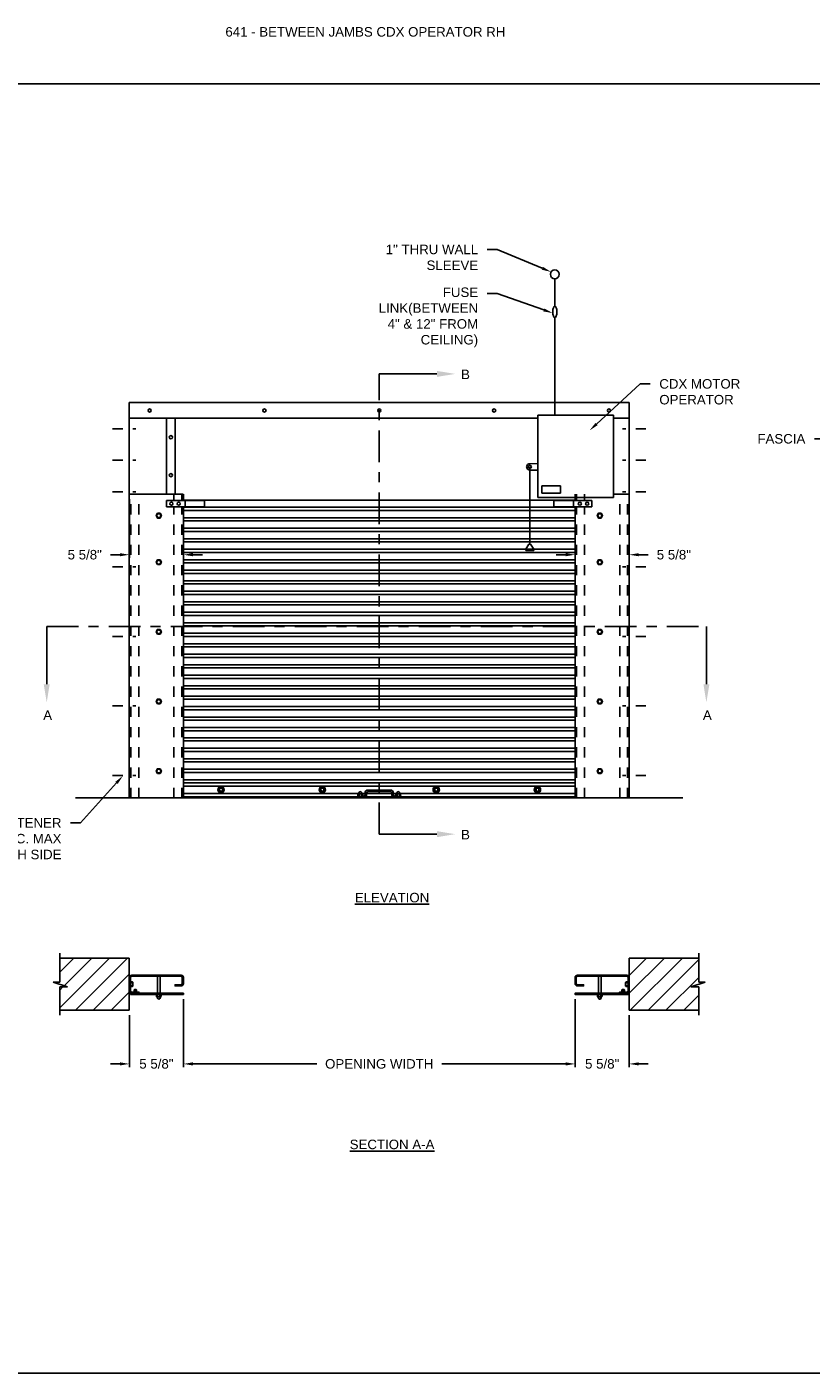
# Model space of a CAD drawing. Header units: inches. Extents: x 169.6 to 233, y 214.8 to 266.5.
# Tile 11 of 18: x 200.6 to 208.4, y 214.8 to 228.1. Entities that reach past the tile are written whole.
import ezdxf
from ezdxf import colors
from ezdxf.entities.mleader import LeaderData, LeaderLine
from ezdxf.math import Vec2, Vec3

# ---------------------------------------------------------------- set-up
doc = ezdxf.new("R2010")
doc.units = ezdxf.units.IN
doc.header["$LTSCALE"] = 0.25
doc.header["$MEASUREMENT"] = 0
for name, pattern in [('CENTER', [2, 1.25, -0.25, 0.25, -0.25]), ('CENTER2', [1.125, 0.75, -0.125, 0.125, -0.125]), ('HIDDEN', [0.375, 0.25, -0.125]), ('HIDDEN2', [0.1875, 0.125, -0.0625])]:
    doc.linetypes.add(name, pattern=pattern)
for name, color, linetype in [('ANNOTATIONS', 1, 'Continuous'), ('CDX OPERATOR LH', 7, 'Continuous'), ('CDX OPERATOR RH', 7, 'Continuous'), ('SECTION CUTS', 6, 'CENTER')]:
    doc.layers.add(name, color=color, linetype=linetype)
doc.styles.add('ARIAL', font='arial.ttf', dxfattribs={"height": 0.09375})
doc.styles.get("Standard").update_dxf_attribs({"font": 'romans.shx'})
doc.dimstyles.new('STANDARD$0', dxfattribs={"dimtxt": 0.09375, "dimasz": 0.09375, "dimexe": 0.03125, "dimexo": 0.046875, "dimgap": 0.09, "dimtad": 0, "dimtih": 1, "dimtoh": 1, "dimdec": 4, "dimzin": 0, "dimdsep": 46, "dimtxsty": 'ARIAL', "dimcen": 0.09, "dimadec": 0, "dimazin": 0, "dimtfac": 1, "dimtdec": 4, "dimtofl": 0, "dimtmove": 0, "dimatfit": 1, "dimfxl": 1, "dimtolj": 1, "dimtzin": 0, "dimarcsym": 0})

# ---------------------------------------------------------------- blocks, each defined once
blk = doc.blocks.new('*D59')
at = {"layer": 'ANNOTATIONS', "color": 0, "lineweight": -2, "transparency": 16777216}
for p, q in [((201.624, 223.39), (201.624, 222.81)), ((201.53, 222.841), (201.436, 222.841)), ((202.158, 222.899), (202.158, 222.81)), ((202.252, 222.841), (202.346, 222.841))]:
    blk.add_line(p, q, dxfattribs=at)
at = {"layer": 'ANNOTATIONS', "color": 0, "transparency": 16777216}
for points in [[(201.53, 222.857), (201.53, 222.826), (201.624, 222.841)], [(202.252, 222.857), (202.252, 222.826), (202.158, 222.841)]]:
    blk.add_solid(points, dxfattribs=at)
at = {"layer": 'defpoints', "color": 0, "transparency": 16777216}
for p in [(201.624, 223.437), (201.624, 222.841), (202.158, 222.946)]:
    blk.add_point(p, dxfattribs=at)
at = {"layer": 'ANNOTATIONS', "color": 0, "transparency": 16777216, "insert": (201.183, 222.841), "char_height": 0.0938, "attachment_point": 5, "style": 'ARIAL'}
blk.add_mtext('\\A1;5 5/8"', dxfattribs=at)
blk = doc.blocks.new('*D60')
at = {"layer": 'ANNOTATIONS', "color": 0, "lineweight": -2, "transparency": 16777216}
for p, q in [((206.561, 223.392), (206.561, 222.81)), ((205.933, 222.841), (205.839, 222.841)), ((206.026, 222.899), (206.026, 222.81)), ((206.655, 222.841), (206.749, 222.841))]:
    blk.add_line(p, q, dxfattribs=at)
at = {"layer": 'ANNOTATIONS', "color": 0, "transparency": 16777216}
for points in [[(205.933, 222.857), (205.933, 222.826), (206.026, 222.841)], [(206.655, 222.857), (206.655, 222.826), (206.561, 222.841)]]:
    blk.add_solid(points, dxfattribs=at)
at = {"layer": 'defpoints', "color": 0, "transparency": 16777216}
for p in [(206.561, 223.439), (206.026, 222.946), (206.561, 222.841)]:
    blk.add_point(p, dxfattribs=at)
at = {"layer": 'ANNOTATIONS', "color": 0, "transparency": 16777216, "insert": (207.002, 222.841), "char_height": 0.0938, "attachment_point": 5, "style": 'ARIAL'}
blk.add_mtext('\\A1;5 5/8"', dxfattribs=at)
blk = doc.blocks.new('*D54')
at = {"layer": 'ANNOTATIONS', "color": 0, "lineweight": -2, "transparency": 16777216}
for p, q in [((202.158, 218.452), (202.158, 217.781)), ((201.624, 218.295), (201.624, 217.781)), ((201.53, 217.812), (201.436, 217.812)), ((202.252, 217.812), (202.346, 217.812))]:
    blk.add_line(p, q, dxfattribs=at)
at = {"layer": 'ANNOTATIONS', "color": 0, "transparency": 16777216}
for points in [[(201.53, 217.828), (201.53, 217.797), (201.624, 217.812)], [(202.252, 217.828), (202.252, 217.797), (202.158, 217.812)]]:
    blk.add_solid(points, dxfattribs=at)
at = {"layer": 'defpoints', "color": 0, "transparency": 16777216}
for p in [(202.158, 218.499), (201.624, 218.342), (202.158, 217.812)]:
    blk.add_point(p, dxfattribs=at)
at = {"layer": 'ANNOTATIONS', "color": 0, "transparency": 16777216, "insert": (201.891, 217.812), "char_height": 0.0938, "attachment_point": 5, "style": 'ARIAL'}
blk.add_mtext('\\A1;5 5/8"', dxfattribs=at)
blk = doc.blocks.new('*D55')
at = {"layer": 'ANNOTATIONS', "color": 0, "lineweight": -2, "transparency": 16777216}
for p, q in [((206.026, 218.452), (206.026, 217.781)), ((206.561, 218.295), (206.561, 217.781)), ((205.933, 217.812), (205.839, 217.812)), ((206.655, 217.812), (206.749, 217.812))]:
    blk.add_line(p, q, dxfattribs=at)
at = {"layer": 'ANNOTATIONS', "color": 0, "transparency": 16777216}
for points in [[(205.933, 217.828), (205.933, 217.797), (206.026, 217.812)], [(206.655, 217.828), (206.655, 217.797), (206.561, 217.812)]]:
    blk.add_solid(points, dxfattribs=at)
at = {"layer": 'defpoints', "color": 0, "transparency": 16777216}
for p in [(206.026, 218.499), (206.561, 218.342), (206.026, 217.812)]:
    blk.add_point(p, dxfattribs=at)
at = {"layer": 'ANNOTATIONS', "color": 0, "transparency": 16777216, "insert": (206.294, 217.812), "char_height": 0.0938, "attachment_point": 5, "style": 'ARIAL'}
blk.add_mtext('\\A1;5 5/8"', dxfattribs=at)
blk = doc.blocks.new('*D58')
at = {"layer": 'ANNOTATIONS', "color": 0, "lineweight": -2, "transparency": 16777216}
for p, q in [((202.158, 218.405), (202.158, 217.781)), ((206.026, 218.405), (206.026, 217.781)), ((202.252, 217.812), (203.476, 217.812)), ((205.933, 217.812), (204.709, 217.812))]:
    blk.add_line(p, q, dxfattribs=at)
at = {"layer": 'ANNOTATIONS', "color": 0, "transparency": 16777216}
for points in [[(202.252, 217.828), (202.252, 217.797), (202.158, 217.812)], [(205.933, 217.828), (205.933, 217.797), (206.026, 217.812)]]:
    blk.add_solid(points, dxfattribs=at)
at = {"layer": 'defpoints', "color": 0, "transparency": 16777216}
for p in [(202.158, 218.452), (206.026, 218.452), (206.026, 217.812)]:
    blk.add_point(p, dxfattribs=at)
at = {"layer": 'ANNOTATIONS', "color": 0, "transparency": 16777216, "insert": (204.092, 217.812), "char_height": 0.09375, "attachment_point": 5, "style": 'ARIAL'}
blk.add_mtext('\\A1;OPENING WIDTH', dxfattribs=at)

msp = doc.modelspace()

# ---------------------------------------------------------------- hatches: boundary and pattern name
at = {"layer": 'CDX OPERATOR LH'}
h = msp.add_hatch(dxfattribs=at)
h.set_pattern_fill('ANSI31', color=256, style=0)
h.set_pattern_definition([(45, (21.99535, -37.0293), (-0.08838835, 0.08838835), [])])
h.paths.add_polyline_path([(176.96026, 218.8575), (176.27276, 218.8575), (176.27276, 218.6203), (176.20865, 218.6203), (176.35072, 218.5734), (176.27276, 218.5734), (176.27276, 218.34188), (176.96026, 218.34188)])
h.paths.add_polyline_path([(182.58526, 218.5734), (182.50729, 218.5734), (182.64936, 218.6203), (182.58526, 218.6203), (182.58526, 218.8575), (181.89776, 218.8575), (181.89776, 218.34188), (182.58526, 218.34188)])
h.paths.add_polyline_path([(193.23756, 218.78308), (193.93506, 218.78308), (193.93506, 218.97627), (193.23756, 218.97627)], flags=9)
h.paths.add_polyline_path([(202.25173, 225.79656), (202.38596, 225.79656), (202.38596, 225.93718), (202.25173, 225.93718)], flags=9)
h.paths.add_polyline_path([(204.64016, 222.43093), (204.77478, 222.43093), (204.77478, 222.57156), (204.64016, 222.57156)], flags=9)
h.paths.add_polyline_path([(198.12421, 222.43093), (198.25882, 222.43093), (198.25882, 222.57156), (198.12421, 222.57156)], flags=9)
h.paths.add_polyline_path([(202.25173, 221.25083), (202.38596, 221.25083), (202.38596, 221.39146), (202.25173, 221.39146)], flags=9)
h.paths.add_polyline_path([(201.1058, 218.32646), (201.98971, 218.32646), (201.98971, 218.51965), (201.1058, 218.51965)], flags=9)
h.paths.add_polyline_path([(201.1599, 220.76428), (201.94187, 220.76428), (201.94187, 220.95747), (201.1599, 220.95747)], flags=9)
h.paths.add_polyline_path([(207.44079, 220.78025), (208.32451, 220.78025), (208.32451, 220.97344), (207.44079, 220.97344)], flags=9)
at = {"layer": 'CDX OPERATOR RH'}
h = msp.add_hatch(dxfattribs=at)
h.set_pattern_fill('ANSI31', color=256, style=0)
h.set_pattern_definition([(45, (46.65864, -37.0293), (-0.08838835, 0.08838835), [])])
h.paths.add_polyline_path([(201.62355, 218.8575), (200.93605, 218.8575), (200.93605, 218.6203), (200.87194, 218.6203), (201.01401, 218.5734), (200.93605, 218.5734), (200.93605, 218.34188), (201.62355, 218.34188)])
h.paths.add_polyline_path([(207.24855, 218.5734), (207.17058, 218.5734), (207.31265, 218.6203), (207.24855, 218.6203), (207.24855, 218.8575), (206.56105, 218.8575), (206.56105, 218.34188), (207.24855, 218.34188)])
h.paths.add_polyline_path([(217.90085, 218.78308), (218.59835, 218.78308), (218.59835, 218.97627), (217.90085, 218.97627)], flags=9)
h.paths.add_polyline_path([(226.91502, 225.79656), (227.04925, 225.79656), (227.04925, 225.93718), (226.91502, 225.93718)], flags=9)
h.paths.add_polyline_path([(229.30345, 222.43093), (229.43807, 222.43093), (229.43807, 222.57156), (229.30345, 222.57156)], flags=9)
h.paths.add_polyline_path([(222.7875, 222.43093), (222.92211, 222.43093), (222.92211, 222.57156), (222.7875, 222.57156)], flags=9)
h.paths.add_polyline_path([(226.91502, 221.25083), (227.04925, 221.25083), (227.04925, 221.39146), (226.91502, 221.39146)], flags=9)
h.paths.add_polyline_path([(225.76909, 218.32646), (226.653, 218.32646), (226.653, 218.51965), (225.76909, 218.51965)], flags=9)
h.paths.add_polyline_path([(225.82319, 220.76428), (226.60516, 220.76428), (226.60516, 220.95747), (225.82319, 220.95747)], flags=9)
h.paths.add_polyline_path([(232.10408, 220.78025), (232.9878, 220.78025), (232.9878, 220.97344), (232.10408, 220.97344)], flags=9)

# ---------------------------------------------------------------- linework, layer by layer
at = {"layer": 'ANNOTATIONS'}
for p, q in [((202.1582, 218.4523), (202.1582, 217.78096)), ((206.02639, 218.4523), (206.02639, 217.78096))]:
    msp.add_line(p, q, dxfattribs=at)
for points in [[(202.25195, 217.82783), (202.25195, 217.79658), (202.1582, 217.81221)], [(205.93264, 217.82783), (205.93264, 217.79658), (206.02639, 217.81221)]]:
    msp.add_solid(points, dxfattribs=at)
at = {"layer": 'CDX OPERATOR RH', "linetype": 'Continuous'}
for p, q in [((205.82563, 225.29693), (205.82563, 225.56769)), ((205.82563, 225.18243), (205.82563, 224.2185)), ((201.62355, 220.43925), (201.62355, 224.3455)), ((201.62355, 224.3455), (206.56105, 224.3455)), ((206.56105, 220.43925), (206.56105, 224.3455)), ((201.62355, 224.18925), (205.65702, 224.18925)), ((201.99219, 224.18925), (201.99219, 223.43925)), ((202.07617, 223.43925), (202.07617, 224.18925)), ((205.65702, 224.2185), (205.65702, 223.406)), ((206.40702, 224.2185), (205.65702, 224.2185)), ((206.40702, 224.2185), (206.40702, 223.406)), ((206.40702, 224.18925), (206.56105, 224.18925)), ((205.65702, 223.74141), (205.57877, 223.74052)), ((205.65702, 223.67713), (205.57877, 223.67802)), ((205.57899, 223.70927), (205.57899, 222.94471)), ((205.69667, 223.45095), (205.69667, 223.52227)), ((205.69667, 223.52227), (205.88074, 223.52227)), ((205.88074, 223.52227), (205.88074, 223.45095)), ((201.62355, 223.43925), (202.15652, 223.43925)), ((201.99219, 223.37675), (202.36719, 223.37675)), ((201.99219, 223.31425), (201.99219, 223.37675)), ((202.1582, 223.37675), (202.1582, 223.43925)), ((202.1582, 223.3818), (206.02639, 223.3818)), ((202.17383, 223.31425), (202.17383, 223.37675)), ((202.36719, 223.31425), (202.36719, 223.37675)), ((206.40702, 223.406), (205.65702, 223.406)), ((205.69667, 223.45095), (205.88074, 223.45095)), ((206.1924, 223.37675), (205.8174, 223.37675)), ((205.8174, 223.31425), (205.8174, 223.37675)), ((206.01076, 223.31425), (206.01076, 223.37675)), ((206.02639, 223.37675), (206.02639, 223.43925)), ((206.1924, 223.31425), (206.1924, 223.37675)), ((206.56105, 223.43925), (206.40702, 223.43925)), ((201.99219, 223.31425), (202.36719, 223.31425)), ((202.1582, 220.43925), (202.1582, 223.31425)), ((202.1582, 223.30944), (206.02639, 223.30944)), ((202.1582, 223.27819), (206.02639, 223.27819)), ((206.1924, 223.31425), (205.8174, 223.31425)), ((206.02639, 220.43925), (206.02639, 223.31425)), ((202.1582, 223.20582), (206.02639, 223.20582)), ((202.1582, 223.17457), (206.02639, 223.17457)), ((202.1582, 223.10221), (206.02639, 223.10221)), ((202.1582, 223.07096), (206.02639, 223.07096)), ((202.1582, 222.99859), (206.02639, 222.99859)), ((202.1582, 222.96734), (206.02639, 222.96734)), ((202.1582, 222.89498), (206.02639, 222.89498)), ((202.1582, 222.86373), (206.02639, 222.86373)), ((205.57117, 222.94471), (205.53992, 222.89784)), ((205.53992, 222.89784), (205.61805, 222.89784)), ((205.53992, 222.89784), (205.53992, 222.88221)), ((205.53992, 222.88221), (205.61805, 222.88221)), ((205.57117, 222.94471), (205.5868, 222.94471)), ((205.5868, 222.94471), (205.61805, 222.89784)), ((205.61805, 222.89784), (205.61805, 222.88221)), ((202.1582, 222.79136), (206.02639, 222.79136)), ((202.1582, 222.76011), (206.02639, 222.76011)), ((202.1582, 222.68775), (206.02639, 222.68775)), ((202.1582, 222.6565), (206.02639, 222.6565)), ((202.1582, 222.58414), (206.02639, 222.58414)), ((202.1582, 222.55289), (206.02639, 222.55289)), ((202.1582, 222.48052), (206.02639, 222.48052)), ((202.1582, 222.44927), (206.02639, 222.44927)), ((202.1582, 222.37691), (206.02639, 222.37691)), ((202.1582, 222.34566), (206.02639, 222.34566)), ((202.1582, 222.27329), (206.02639, 222.27329)), ((202.1582, 222.24204), (206.02639, 222.24204)), ((202.1582, 222.16968), (206.02639, 222.16968)), ((202.1582, 222.13843), (206.02639, 222.13843)), ((202.1582, 222.06606), (206.02639, 222.06606)), ((202.1582, 222.03481), (206.02639, 222.03481)), ((202.1582, 221.96245), (206.02639, 221.96245)), ((202.1582, 221.9312), (206.02639, 221.9312)), ((202.1582, 221.85883), (206.02639, 221.85883)), ((202.1582, 221.82758), (206.02639, 221.82758)), ((202.1582, 221.75522), (206.02639, 221.75522)), ((202.1582, 221.72397), (206.02639, 221.72397)), ((202.1582, 221.6516), (206.02639, 221.6516)), ((202.1582, 221.62035), (206.02639, 221.62035)), ((202.1582, 221.54799), (206.02639, 221.54799)), ((202.1582, 221.51674), (206.02639, 221.51674)), ((202.1582, 221.44438), (206.02639, 221.44438)), ((202.1582, 221.41313), (206.02639, 221.41313)), ((202.1582, 221.34076), (206.02639, 221.34076)), ((202.1582, 221.30951), (206.02639, 221.30951)), ((202.1582, 221.23715), (206.02639, 221.23715)), ((202.1582, 221.2059), (206.02639, 221.2059)), ((202.1582, 221.13353), (206.02639, 221.13353)), ((202.1582, 221.10228), (206.02639, 221.10228)), ((202.1582, 221.03306), (206.02639, 221.03306)), ((202.1582, 221.00181), (206.02639, 221.00181)), ((202.1582, 220.92944), (206.02639, 220.92944)), ((202.1582, 220.89819), (206.02639, 220.89819)), ((202.1582, 220.82583), (206.02639, 220.82583)), ((202.1582, 220.79458), (206.02639, 220.79458)), ((202.1582, 220.72221), (206.02639, 220.72221)), ((202.1582, 220.69096), (206.02639, 220.69096)), ((202.1582, 220.6186), (206.02639, 220.6186)), ((202.1582, 220.58735), (206.02639, 220.58735)), ((202.1582, 220.5561), (206.02639, 220.5561)), ((202.1582, 220.48374), (203.88819, 220.48374)), ((206.02639, 220.45156), (202.1582, 220.45156)), ((203.93605, 220.45487), (203.87355, 220.45487)), ((203.87355, 220.43925), (203.87355, 220.45487)), ((203.88145, 220.45785), (203.88145, 220.47514)), ((203.9226, 220.4783), (203.88649, 220.4784)), ((203.88933, 220.48643), (203.8948, 220.49593)), ((203.89317, 220.47511), (203.89317, 220.45811)), ((203.92016, 220.48695), (203.91497, 220.49595)), ((203.91661, 220.47473), (203.91661, 220.45795)), ((203.92159, 220.48374), (203.95167, 220.48374)), ((203.92832, 220.45823), (203.92832, 220.47433)), ((203.95167, 220.4705), (203.95167, 220.48612)), ((203.9673, 220.4705), (203.9673, 220.48612)), ((203.9673, 220.48374), (204.2173, 220.48374)), ((204.20167, 220.51737), (203.98292, 220.51737)), ((204.20167, 220.50175), (203.98292, 220.50175)), ((204.2173, 220.4705), (204.2173, 220.48612)), ((204.23292, 220.4705), (204.23292, 220.48612)), ((204.23292, 220.48374), (204.26319, 220.48374)), ((204.31105, 220.45487), (204.24855, 220.45487)), ((204.25645, 220.45785), (204.25645, 220.47514)), ((204.2976, 220.4783), (204.26149, 220.4784)), ((204.26433, 220.48643), (204.2698, 220.49593)), ((204.26817, 220.47511), (204.26817, 220.45811)), ((204.29516, 220.48695), (204.28997, 220.49595)), ((204.29161, 220.47473), (204.29161, 220.45795)), ((204.29659, 220.48374), (206.02639, 220.48374)), ((204.30332, 220.45823), (204.30332, 220.47433)), ((204.31105, 220.43925), (204.31105, 220.45487)), ((206.02639, 220.43925), (202.1582, 220.43925)), ((200.93605, 218.6203), (200.93605, 218.90438)), ((207.24855, 218.6203), (207.24855, 218.90438)), ((201.01401, 218.5734), (200.87194, 218.6203)), ((200.87194, 218.6203), (200.93605, 218.6203)), ((201.63495, 218.62345), (201.65467, 218.62345)), ((201.65508, 218.61157), (201.63495, 218.61157)), ((201.65547, 218.58781), (201.63495, 218.58781)), ((201.65871, 218.61765), (201.6588, 218.58104)), ((206.52589, 218.61765), (206.52579, 218.58104)), ((206.52912, 218.58781), (206.54964, 218.58781)), ((206.52951, 218.61157), (206.54964, 218.61157)), ((206.54964, 218.62345), (206.52992, 218.62345)), ((207.17058, 218.5734), (207.31265, 218.6203)), ((207.31265, 218.6203), (207.24855, 218.6203)), ((200.93605, 218.295), (200.93605, 218.5734)), ((200.93605, 218.5734), (201.01401, 218.5734)), ((201.62355, 218.58226), (201.62355, 218.54611)), ((201.63495, 218.57593), (201.6555, 218.57593)), ((201.89088, 218.49618), (201.89088, 218.47865)), ((201.9326, 218.47544), (201.89599, 218.47534)), ((201.89886, 218.4672), (201.90441, 218.45756)), ((201.90276, 218.47867), (201.90276, 218.49591)), ((201.93012, 218.46667), (201.92486, 218.45755)), ((201.92652, 218.47906), (201.92652, 218.49607)), ((201.9384, 218.49579), (201.9384, 218.47947)), ((206.24619, 218.4961), (206.24619, 218.47857)), ((206.28791, 218.47536), (206.2513, 218.47526)), ((206.25418, 218.46712), (206.25973, 218.45748)), ((206.25807, 218.47859), (206.25807, 218.49583)), ((206.28544, 218.46659), (206.28017, 218.45747)), ((206.28184, 218.47898), (206.28184, 218.49599)), ((206.29372, 218.49571), (206.29372, 218.47939)), ((206.54964, 218.57593), (206.5291, 218.57593)), ((206.56105, 218.58226), (206.56105, 218.54611)), ((207.24855, 218.5734), (207.17058, 218.5734)), ((207.24855, 218.295), (207.24855, 218.5734))]:
    msp.add_line(p, q, dxfattribs=at)
at = {"layer": 'CDX OPERATOR RH', "linetype": 'CENTER2', "ltscale": 0.25}
for p, q in [((201.45798, 224.08626), (201.68912, 224.08626)), ((206.72662, 224.08626), (206.49548, 224.08626)), ((201.45798, 223.77489), (201.68912, 223.77489)), ((206.72662, 223.77489), (206.49548, 223.77489))]:
    msp.add_line(p, q, dxfattribs=at)
at = {"layer": 'CDX OPERATOR RH', "linetype": 'CENTER2', "ltscale": 0.28}
for p, q in [((201.45798, 223.46352), (201.68912, 223.46352)), ((206.72662, 223.46352), (206.49548, 223.46352)), ((201.45798, 222.7225), (201.68912, 222.7225)), ((206.72662, 222.7225), (206.49548, 222.7225)), ((201.45798, 222.035), (201.68912, 222.035)), ((206.72662, 222.035), (206.49548, 222.035)), ((201.45798, 221.3475), (201.68912, 221.3475)), ((206.72662, 221.3475), (206.49548, 221.3475)), ((201.45798, 220.66), (201.68912, 220.66)), ((206.72662, 220.66), (206.49548, 220.66))]:
    msp.add_line(p, q, dxfattribs=at)
at = {"layer": 'CDX OPERATOR RH', "linetype": 'HIDDEN2'}
for p, q in [((201.63917, 220.43925), (201.63917, 223.43925)), ((201.7173, 220.43925), (201.7173, 223.43925)), ((202.06445, 223.37675), (202.06445, 223.43925)), ((202.14258, 223.37675), (202.14258, 223.43925)), ((206.04201, 223.37675), (206.04201, 223.43925)), ((206.12014, 223.37675), (206.12014, 223.43925)), ((206.4673, 220.43925), (206.4673, 223.43925)), ((206.54542, 220.43925), (206.54542, 223.43925)), ((202.06445, 220.43925), (202.06445, 223.31425)), ((202.14258, 220.43925), (202.14258, 223.31425)), ((206.04201, 220.43925), (206.04201, 223.31425)), ((206.12014, 220.43925), (206.12014, 223.31425))]:
    msp.add_line(p, q, dxfattribs=at)
at = {"layer": 'CDX OPERATOR RH'}
for p, q in [((207.0923, 220.43925), (201.0923, 220.43925)), ((200.93605, 218.8575), (201.62355, 218.8575)), ((201.62355, 218.34188), (201.62355, 218.8575)), ((206.56105, 218.34188), (206.56105, 218.8575)), ((207.24855, 218.8575), (206.56105, 218.8575)), ((201.90127, 218.51058), (201.90127, 218.67739)), ((201.928, 218.51058), (201.928, 218.67739)), ((206.25659, 218.51058), (206.25659, 218.67739)), ((206.28332, 218.51058), (206.28332, 218.67739)), ((201.67404, 218.54575), (201.67107, 218.54278)), ((201.67107, 218.52199), (201.67107, 218.54278)), ((201.69483, 218.53981), (201.67107, 218.53981)), ((201.69483, 218.53387), (201.67107, 218.53387)), ((201.69483, 218.52793), (201.67107, 218.52793)), ((201.69186, 218.54575), (201.67404, 218.54575)), ((201.69186, 218.54278), (201.67404, 218.54278)), ((201.69186, 218.53684), (201.67404, 218.53684)), ((201.69186, 218.5309), (201.67404, 218.5309)), ((201.69186, 218.52496), (201.67404, 218.52496)), ((201.69186, 218.54575), (201.69483, 218.54278)), ((201.69483, 218.52199), (201.69483, 218.54278)), ((206.49273, 218.54575), (206.48976, 218.54278)), ((206.48976, 218.52199), (206.48976, 218.54278)), ((206.48976, 218.53981), (206.51352, 218.53981)), ((206.48976, 218.53387), (206.51352, 218.53387)), ((206.48976, 218.52793), (206.51352, 218.52793)), ((206.49273, 218.54575), (206.51055, 218.54575)), ((206.49273, 218.54278), (206.51055, 218.54278)), ((206.49273, 218.53684), (206.51055, 218.53684)), ((206.49273, 218.5309), (206.51055, 218.5309)), ((206.49273, 218.52496), (206.51055, 218.52496)), ((206.51055, 218.54575), (206.51352, 218.54278)), ((206.51352, 218.52199), (206.51352, 218.54278)), ((200.93605, 218.34188), (201.62355, 218.34188)), ((207.24855, 218.34188), (206.56105, 218.34188))]:
    msp.add_line(p, q, dxfattribs=at)
at = {"layer": 'CDX OPERATOR RH', "linetype": 'HIDDEN'}
for p, q in [((201.90127, 218.67739), (201.89088, 218.6888)), ((201.928, 218.67739), (201.9384, 218.6888)), ((206.25659, 218.67739), (206.24619, 218.6888)), ((206.28332, 218.67739), (206.29372, 218.6888)), ((201.67107, 218.51058), (201.65919, 218.49917)), ((201.69483, 218.51058), (201.70672, 218.49917)), ((206.48976, 218.51058), (206.47788, 218.49917)), ((206.51352, 218.51058), (206.5254, 218.49917))]:
    msp.add_line(p, q, dxfattribs=at)
at = {"layer": 'CDX OPERATOR RH', "linetype": 'Continuous'}
msp.add_lwpolyline([(205.81969, 225.18533, 0.46162253), (205.83232, 225.18533, 0.09187159), (205.8403, 225.19919, 0.04858263), (205.84452, 225.21625, 0.07273106), (205.84452, 225.26311, 0.04858263), (205.8403, 225.28017, 0.09187159), (205.83232, 225.29403, 0.46162273), (205.81969, 225.29403, 0.09187159), (205.81171, 225.28017, 0.04858263), (205.80749, 225.26311, 0.07273115), (205.80749, 225.21625, 0.04858263), (205.81171, 225.19919, 0.09187159), (205.81969, 225.18533, 0.2196732)], format="xyb", dxfattribs=at)
for points in [[(201.90076, 223.25084), (201.88723, 223.2274), (201.90076, 223.20396), (201.92782, 223.20396), (201.94135, 223.2274), (201.92782, 223.25084)], [(206.28383, 223.25084), (206.29737, 223.2274), (206.28383, 223.20396), (206.25677, 223.20396), (206.24324, 223.2274), (206.25677, 223.25084)], [(201.90076, 222.74368), (201.88723, 222.76711), (201.90076, 222.79055), (201.92782, 222.79055), (201.94135, 222.76711), (201.92782, 222.74368)], [(206.28383, 222.74368), (206.29737, 222.76711), (206.28383, 222.79055), (206.25677, 222.79055), (206.24324, 222.76711), (206.25677, 222.74368)], [(201.90076, 222.05618), (201.88723, 222.07961), (201.90076, 222.10305), (201.92782, 222.10305), (201.94135, 222.07961), (201.92782, 222.05618)], [(206.28383, 222.05618), (206.29737, 222.07961), (206.28383, 222.10305), (206.25677, 222.10305), (206.24324, 222.07961), (206.25677, 222.05618)], [(201.90076, 221.36868), (201.88723, 221.39211), (201.90076, 221.41555), (201.92782, 221.41555), (201.94135, 221.39211), (201.92782, 221.36868)], [(206.28383, 221.36868), (206.29737, 221.39211), (206.28383, 221.41555), (206.25677, 221.41555), (206.24324, 221.39211), (206.25677, 221.36868)], [(201.90076, 220.68118), (201.88723, 220.70461), (201.90076, 220.72805), (201.92782, 220.72805), (201.94135, 220.70461), (201.92782, 220.68118)], [(206.28383, 220.68118), (206.29737, 220.70461), (206.28383, 220.72805), (206.25677, 220.72805), (206.24324, 220.70461), (206.25677, 220.68118)], [(202.54542, 220.54698), (202.56105, 220.51992), (202.54542, 220.49285), (202.51417, 220.49285), (202.49855, 220.51992), (202.51417, 220.54698)], [(203.54542, 220.54698), (203.56105, 220.51992), (203.54542, 220.49285), (203.51417, 220.49285), (203.49855, 220.51992), (203.51417, 220.54698)], [(204.67042, 220.54698), (204.68605, 220.51992), (204.67042, 220.49285), (204.63917, 220.49285), (204.62355, 220.51992), (204.63917, 220.54698)], [(205.67042, 220.54698), (205.68605, 220.51992), (205.67042, 220.49285), (205.63917, 220.49285), (205.62355, 220.51992), (205.63917, 220.54698)]]:
    msp.add_lwpolyline(points, close=True, dxfattribs=at)
at = {"layer": 'CDX OPERATOR RH'}
for points in [[(201.62355, 218.66551, -0.41421356), (201.64683, 218.6888), (202.13492, 218.6888, -0.41421356), (202.1582, 218.66551), (202.1582, 218.60515, -0.41421356), (202.13492, 218.58187), (202.07504, 218.58187), (202.07504, 218.59327), (202.13492, 218.59327, 0.41421356), (202.1468, 218.60515), (202.1468, 218.66551, 0.41421356), (202.13492, 218.67739), (201.64683, 218.67739, 0.41421356), (201.63495, 218.66551), (201.63495, 218.53387, 0.41421356), (201.64683, 218.52199), (201.7186, 218.52199), (201.7186, 218.51058)], [(206.56105, 218.66551, 0.41421356), (206.53776, 218.6888), (206.04968, 218.6888, 0.41421356), (206.02639, 218.66551), (206.02639, 218.60515, 0.41421356), (206.04968, 218.58187), (206.10956, 218.58187), (206.10956, 218.59327), (206.04968, 218.59327, -0.41421356), (206.03779, 218.60515), (206.03779, 218.66551, -0.41421356), (206.04968, 218.67739), (206.53776, 218.67739, -0.41421356), (206.54964, 218.66551), (206.54964, 218.53387, -0.41421356), (206.53776, 218.52199), (206.466, 218.52199), (206.466, 218.51058)], [(201.64683, 218.51058, -0.41421356), (201.62355, 218.53387)], [(206.53776, 218.51058, 0.41421356), (206.56105, 218.53387)]]:
    msp.add_lwpolyline(points, format="xyb", dxfattribs=at)
for points in [[(202.1582, 218.51058), (202.1582, 218.49917), (201.63543, 218.49917), (201.63543, 218.51058), (202.1582, 218.51058)], [(206.54917, 218.51058), (206.02639, 218.51058), (206.02639, 218.49917), (206.54917, 218.49917), (206.54917, 218.51058)]]:
    msp.add_lwpolyline(points, dxfattribs=at)
at = {"layer": 'CDX OPERATOR RH', "linetype": 'Continuous'}
for centre, radius in [((205.82524, 225.61076), 0.04307), ((201.82376, 224.26573), 0.01562), ((202.95803, 224.26573), 0.01562), ((204.0923, 224.26573), 0.01562), ((205.22656, 224.26573), 0.01562), ((206.36083, 224.26573), 0.01562), ((202.03418, 224.00175), 0.01562), ((202.03418, 223.62675), 0.01562), ((205.57899, 223.70927), 0.01562), ((201.91429, 223.2274), 0.01893), ((202.03906, 223.3455), 0.01562), ((202.11133, 223.3455), 0.01562), ((206.07326, 223.3455), 0.01562), ((206.14553, 223.3455), 0.01562), ((206.2703, 223.2274), 0.01893), ((201.91429, 222.76711), 0.01893), ((206.2703, 222.76711), 0.01893), ((201.91429, 222.07961), 0.01893), ((206.2703, 222.07961), 0.01893), ((201.91429, 221.39211), 0.01893), ((206.2703, 221.39211), 0.01893), ((201.91429, 220.70461), 0.01893), ((206.2703, 220.70461), 0.01893), ((202.5298, 220.51992), 0.03125), ((202.5298, 220.51992), 0.01562), ((203.5298, 220.51992), 0.03125), ((203.5298, 220.51992), 0.01562), ((204.6548, 220.51992), 0.03125), ((204.6548, 220.51992), 0.01562), ((205.6548, 220.51992), 0.03125), ((205.6548, 220.51992), 0.01562)]:
    msp.add_circle(centre, radius, dxfattribs=at)
for centre, radius, start, end in [((205.57899, 223.70927), 0.03125, 89.603647, 269.603647), ((203.88722, 220.47174), 0.0067, 27.308129, 149.509767), ((203.88722, 220.46196), 0.00708, 215.441007, 327.149167), ((203.90489, 220.47825), 0.01758, 152.263062, 179.396152), ((203.90489, 220.45481), 0.02344, 60, 120), ((203.90489, 220.47825), 0.02344, 240, 300), ((203.90489, 220.48997), 0.01172, 30.664607, 149.400072), ((203.92237, 220.47187), 0.00644, 22.427996, 153.626692), ((203.92237, 220.46183), 0.00695, 213.947004, 328.858046), ((203.90489, 220.47825), 0.01758, 0.184042, 29.68122), ((203.93605, 220.4705), 0.03125, 270, 0), ((203.93605, 220.4705), 0.01562, 270, 0), ((203.98292, 220.48612), 0.03125, 90, 180), ((203.98292, 220.48612), 0.01562, 90, 180), ((204.20167, 220.48612), 0.03125, 0, 90), ((204.20167, 220.48612), 0.01562, 0, 90), ((204.24855, 220.4705), 0.03125, 180, 270), ((204.24855, 220.4705), 0.01562, 180, 270), ((204.26222, 220.47174), 0.0067, 27.308129, 149.509767), ((204.26222, 220.46196), 0.00708, 215.441007, 327.149167), ((204.27989, 220.47825), 0.01758, 152.263062, 179.396152), ((204.27989, 220.45481), 0.02344, 60, 120), ((204.27989, 220.47825), 0.02344, 240, 300), ((204.27989, 220.48997), 0.01172, 30.664607, 149.400072), ((204.29737, 220.47187), 0.00644, 22.427996, 153.626692), ((204.29737, 220.46183), 0.00695, 213.947004, 328.858046), ((204.27989, 220.47825), 0.01758, 0.184042, 29.68122), ((201.65218, 218.61742), 0.00653, 296.373308, 67.572004), ((201.65205, 218.58178), 0.00679, 300.490233, 62.691871), ((201.63489, 218.59969), 0.02376, 330, 30), ((206.53254, 218.58178), 0.00679, 117.308129, 239.509767), ((206.53241, 218.61742), 0.00653, 112.427996, 243.626692), ((206.5497, 218.59969), 0.02376, 150, 210), ((201.89673, 218.49201), 0.00718, 32.850833, 144.558993), ((201.89673, 218.48209), 0.00679, 210.490233, 332.691871), ((201.91464, 218.47549), 0.01782, 180.603848, 207.736938), ((201.91464, 218.47549), 0.02376, 60, 120), ((201.91464, 218.49925), 0.02376, 240, 300), ((201.91464, 218.46361), 0.01188, 210.599928, 329.335393), ((201.93237, 218.49214), 0.00705, 31.141954, 146.052996), ((201.93237, 218.48196), 0.00653, 206.373308, 337.572004), ((201.91464, 218.47549), 0.01782, 330.31878, 359.815958), ((206.25204, 218.49193), 0.00718, 32.850833, 144.558993), ((206.25204, 218.48201), 0.00679, 210.490233, 332.691871), ((206.26996, 218.47541), 0.01782, 180.603848, 207.736938), ((206.26996, 218.47541), 0.02376, 60, 120), ((206.26996, 218.49917), 0.02376, 240, 300), ((206.26996, 218.46353), 0.01188, 210.599928, 329.335393), ((206.28768, 218.49206), 0.00705, 31.141954, 146.052996), ((206.28768, 218.48188), 0.00653, 206.373308, 337.572004), ((206.26996, 218.47541), 0.01782, 330.31878, 359.815958)]:
    msp.add_arc(centre, radius, start, end, dxfattribs=at)
at = {"layer": 'defpoints'}
msp.add_lwpolyline([(213.72204, 214.75854), (194.25216, 214.75854), (194.25216, 227.49365), (213.72204, 227.49365)], close=True, dxfattribs=at)
at = {"layer": 'SECTION CUTS'}
for p, q in [((204.0923, 220.08144), (204.0923, 224.62717)), ((200.80747, 222.13228), (207.32343, 222.13228))]:
    msp.add_line(p, q, dxfattribs=at)

# ---------------------------------------------------------------- texts
at = {"layer": 'ANNOTATIONS', "insert": (202.57261, 228.05267), "char_height": 0.09375, "width": 4.6220629, "attachment_point": 1, "line_spacing_factor": 0.86134, "style": 'ARIAL'}
msp.add_mtext('641 - BETWEEN JAMBS CDX OPERATOR RH', dxfattribs=at)
at = {"layer": 'ANNOTATIONS', "char_height": 0.09375, "attachment_point": 2, "style": 'ARIAL'}
for s, insert, width in [('{\\LELEVATION}', (204.21863, 219.50166), 3.0834986), ('{\\LSECTION A-A}', (204.21863, 217.06383), 1.3823677)]:
    msp.add_mtext(s, dxfattribs=dict(at, insert=insert, width=width))
at = {"layer": 'SECTION CUTS', "style": 'ARIAL'}
for s, p in [('B', (204.90032, 224.57547)), ('A', (200.773, 221.20984)), ('A', (207.28895, 221.20984)), ('B', (204.90032, 220.02975))]:
    msp.add_text(s, height=0.09375, dxfattribs=at).set_placement(p)

# ---------------------------------------------------------------- dimensions: what is measured, and where the dimension line sits
at = {"layer": 'ANNOTATIONS'}
for base, p1, p2, picture, middle in [((201.62355, 222.84132), (202.1582, 222.94606), (201.62355, 223.43725), '*D59', (201.18294, 222.84132)), ((206.56105, 222.84132), (206.02639, 222.94623), (206.56105, 223.43925), '*D60', (207.00165, 222.84132))]:
    dim = msp.add_linear_dim(base=base, p1=p1, p2=p2, angle=180, text='5 5/8"', dimstyle='STANDARD$0', dxfattribs=at)
    dim.commit()
    dim.dimension.update_dxf_attribs({"geometry": picture, "text_midpoint": middle, "dimtype": 160})
for base, p1, p2, text, picture, middle in [((202.1582, 217.81221), (201.62355, 218.34188), (202.1582, 218.49917), '5 5/8"', '*D54', (201.89088, 217.81221)), ((206.02639, 217.81221), (202.1582, 218.4523), (206.02639, 218.4523), 'OPENING WIDTH', '*D58', (204.0923, 217.81221)), ((206.02639, 217.81221), (206.56105, 218.34188), (206.02639, 218.49917), '5 5/8"', '*D55', (206.29372, 217.81221))]:
    dim = msp.add_linear_dim(base=base, p1=p1, p2=p2, text=text, dimstyle='STANDARD$0', dxfattribs=at)
    dim.commit()
    dim.dimension.update_dxf_attribs({"geometry": picture, "text_midpoint": middle})

# ---------------------------------------------------------------- leaders
ml = msp.add_multileader_mtext('Standard', dxfattribs=at)
ml.set_content('1" THRU WALL SLEEVE', color=256, style='ARIAL')
ml.set_leader_properties()
ml.build(insert=Vec2(0, 0))
ml.multileader.update_dxf_attribs({"dogleg_length": 0.36, "arrow_head_size": 0.09375})
ctx = ml.context
ctx.base_point, ctx.char_height, ctx.arrow_head_size, ctx.landing_gap_size, ctx.plane_origin = Vec3(204.08526, 225.85593), 0.09375, 0.09375, 0.09, Vec3(203.48327, 225.85515)
ctx.text_align_type = 2
notes = []
notes.append((ctx, [(1, (1, 1, 0), (205.25678, 225.85593), (-1, 0), 0.09796, [(0, [(205.78929, 225.63448)], 0, [])])]))
ctx.mtext.insert, ctx.mtext.rotation, ctx.mtext.width, ctx.mtext.alignment, ctx.mtext.flow_direction = Vec3(205.06882, 225.9036), 6.28318531, 0.9445531, 3, 5
ml = msp.add_multileader_mtext('Standard', dxfattribs=at)
ml.set_content('FUSE LINK(BETWEEN 4" & 12" FROM CEILING)', color=256, style='ARIAL')
ml.set_leader_properties()
ml.build(insert=Vec2(0, 0))
ml.multileader.update_dxf_attribs({"dogleg_length": 0.36, "arrow_head_size": 0.09375})
ctx = ml.context
ctx.base_point, ctx.char_height, ctx.arrow_head_size, ctx.landing_gap_size, ctx.plane_origin = Vec3(204.01677, 225.41992), 0.09375, 0.09375, 0.09, Vec3(203.48327, 225.41914)
ctx.text_align_type = 2
notes.append((ctx, [(1, (1, 1, 0), (205.25678, 225.41992), (-1, 0), 0.09796, [(0, [(205.80622, 225.22794)], 0, [])])]))
ctx.mtext.insert, ctx.mtext.rotation, ctx.mtext.width, ctx.mtext.alignment, ctx.mtext.flow_direction = Vec3(205.06882, 225.48058), 6.28318531, 0.9445531, 3, 5
ml = msp.add_multileader_mtext('Standard', dxfattribs=at)
ml.set_content('CDX MOTOR OPERATOR', color=256, style='ARIAL')
ml.set_leader_properties()
ml.build(insert=Vec2(0, 0))
ml.multileader.update_dxf_attribs({"dogleg_length": 0.36, "arrow_head_size": 0.09375})
ctx = ml.context
ctx.base_point, ctx.char_height, ctx.arrow_head_size, ctx.landing_gap_size, ctx.plane_origin = Vec3(206.76825, 224.52811), 0.09375, 0.09375, 0.09, Vec3(206.06484, 224.52733)
notes.append((ctx, [(0, (1, 1, 0), (206.67029, 224.52811), (1, 0), 0.09796, [(0, [(206.16998, 224.06884)], 0, [])])]))
ctx.mtext.insert, ctx.mtext.width, ctx.mtext.flow_direction = Vec3(206.85825, 224.57579), 0.9445531, 5
ml = msp.add_multileader_mtext('Standard', dxfattribs=at)
ml.set_content('FASCIA', color=256, style='ARIAL')
ml.set_leader_properties()
ml.build(insert=Vec2(0, 0))
ml.multileader.update_dxf_attribs({"dogleg_length": 0.36, "arrow_head_size": 0.09375})
ctx = ml.context
ctx.base_point, ctx.char_height, ctx.arrow_head_size, ctx.landing_gap_size, ctx.plane_origin = Vec3(207.74797, 223.9857), 0.09375, 0.09375, 0.09, Vec3(206.7149, 223.98491)
ctx.text_align_type = 2
notes.append((ctx, [(1, (1, 1, 0), (208.48841, 223.9857), (-1, 0), 0.09796, [(0, [(209.03784, 223.79371)], 0, [])])]))
ctx.mtext.insert, ctx.mtext.width, ctx.mtext.alignment, ctx.mtext.flow_direction = Vec3(208.30045, 224.03337), 0.9445531, 3, 5
ml = msp.add_multileader_mtext('Standard', dxfattribs=at)
ml.set_content('FASTENER 1\'-6" O.C. MAX EACH SIDE', color=256, style='ARIAL')
ml.set_leader_properties()
ml.build(insert=Vec2(0, 0))
ml.multileader.update_dxf_attribs({"dogleg_length": 0.36, "arrow_head_size": 0.09375})
ctx = ml.context
ctx.base_point, ctx.char_height, ctx.arrow_head_size, ctx.landing_gap_size, ctx.plane_origin = Vec3(199.99197, 220.19263), 0.09375, 0.09375, 0.09, Vec3(201.82851, 219.7594)
ctx.text_align_type = 2
notes.append((ctx, [(0, (1, 1, 0), (201.14143, 220.19263), (-1, 0), 0.09796, [(0, [(201.55967, 220.65708)], 0, [])])]))
ctx.mtext.insert, ctx.mtext.width, ctx.mtext.alignment, ctx.mtext.flow_direction = Vec3(200.95348, 220.2403), 0.9445531, 3, 5
at = {"layer": 'SECTION CUTS'}
ml = msp.add_multileader_mtext('Standard', dxfattribs=at)
ml.set_content('', color=256)
ml.set_leader_properties()
ml.build(insert=Vec2(0, 0))
ml.multileader.update_dxf_attribs({"dogleg_length": 0, "arrow_head_size": 0.18})
ctx = ml.context
ctx.base_point, ctx.char_height, ctx.arrow_head_size, ctx.landing_gap_size, ctx.plane_origin, ctx.plane_x_axis, ctx.plane_y_axis = Vec3(204.0923, 224.62717), 0.18, 0.18, 0, Vec3(204.84182, 224.62717), Vec3(0, 1), Vec3(-1, 0)
notes.append((ctx, [(0, (1, 1, 0), (204.0923, 224.62717), (1, 0), 0, [(0, [(204.84182, 224.62717)], 0, [])])]))
ctx.mtext.insert, ctx.mtext.text_direction, ctx.mtext.rotation, ctx.mtext.flow_direction = Vec3(204.0023, 224.62717), Vec3(0, 1), 1.57079633, 5
ml = msp.add_multileader_mtext('Standard', dxfattribs=at)
ml.set_content('', color=256)
ml.set_leader_properties()
ml.build(insert=Vec2(0, 0))
ml.multileader.update_dxf_attribs({"dogleg_length": 0, "arrow_head_size": 0.18})
ctx = ml.context
ctx.base_point, ctx.char_height, ctx.arrow_head_size, ctx.landing_gap_size, ctx.plane_origin = Vec3(200.80747, 222.13228), 0.18, 0.18, 0, Vec3(200.80747, 221.38276)
notes.append((ctx, [(0, (1, 1, 0), (200.80747, 222.13228), (1, 0), 0, [(0, [(200.80747, 221.38276)], 0, [])])]))
ctx.mtext.insert, ctx.mtext.flow_direction = Vec3(200.80747, 222.22228), 5
ml = msp.add_multileader_mtext('Standard', dxfattribs=at)
ml.set_content('', color=256)
ml.set_leader_properties()
ml.build(insert=Vec2(0, 0))
ml.multileader.update_dxf_attribs({"dogleg_length": 0, "arrow_head_size": 0.18})
ctx = ml.context
ctx.base_point, ctx.char_height, ctx.arrow_head_size, ctx.landing_gap_size, ctx.plane_origin = Vec3(207.32343, 222.13228), 0.18, 0.18, 0, Vec3(207.32343, 221.38276)
notes.append((ctx, [(0, (1, 1, 0), (207.32343, 222.13228), (1, 0), 0, [(0, [(207.32343, 221.38276)], 0, [])])]))
ctx.mtext.insert, ctx.mtext.flow_direction = Vec3(207.32343, 222.22228), 5
ml = msp.add_multileader_mtext('Standard', dxfattribs=at)
ml.set_content('', color=256)
ml.set_leader_properties()
ml.build(insert=Vec2(0, 0))
ml.multileader.update_dxf_attribs({"dogleg_length": 0, "arrow_head_size": 0.18})
ctx = ml.context
ctx.base_point, ctx.char_height, ctx.arrow_head_size, ctx.landing_gap_size, ctx.plane_origin, ctx.plane_x_axis, ctx.plane_y_axis = Vec3(204.0923, 220.08144), 0.18, 0.18, 0, Vec3(204.84182, 220.08144), Vec3(0, 1), Vec3(-1, 0)
notes.append((ctx, [(0, (1, 1, 0), (204.0923, 220.08144), (1, 0), 0, [(0, [(204.84182, 220.08144)], 0, [])])]))
ctx.mtext.insert, ctx.mtext.text_direction, ctx.mtext.rotation, ctx.mtext.flow_direction = Vec3(204.0023, 220.08144), Vec3(0, 1), 1.57079633, 5
for ctx, leaders in notes:
    for number, flags, end, landing, length, lines in leaders:
        leader = LeaderData()
        leader.index, (leader.has_last_leader_line, leader.has_dogleg_vector, leader.attachment_direction) = number, flags
        leader.last_leader_point, leader.dogleg_vector, leader.dogleg_length = Vec3(end), Vec3(landing), length
        for number, points, colour, breaks in lines:
            line = LeaderLine()
            line.index, line.vertices, line.color, line.breaks = number, Vec3.list(points), colors.encode_raw_color(colour), breaks
            leader.lines.append(line)
        ctx.leaders.append(leader)

doc.saveas('drawing.dxf')
